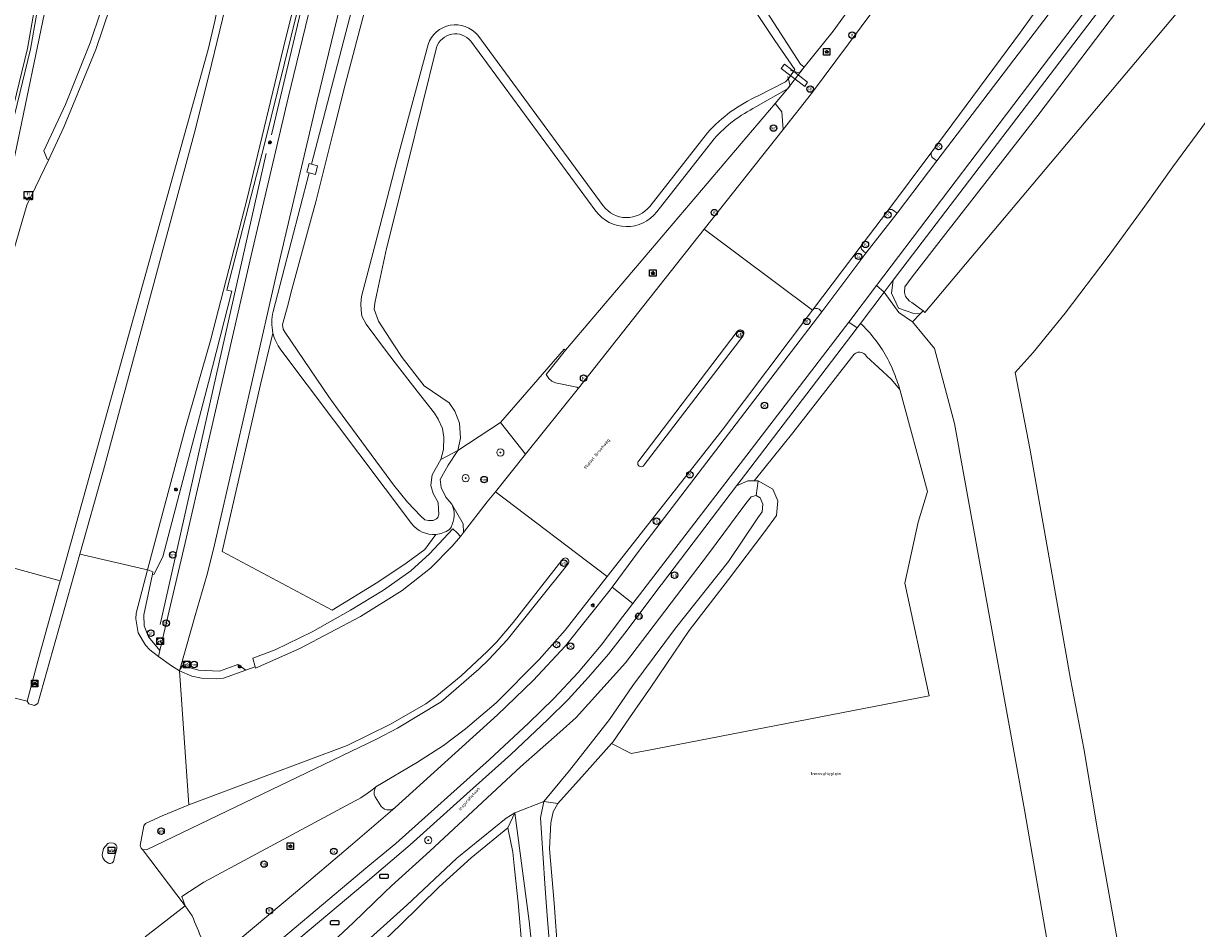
# Model space of a CAD drawing. Header units: metres. Extents: x 73718 to 76933, y 443658 to 446696.
# Tile 73 of 161: x 75033 to 75164, y 445524 to 445625. Entities that reach past the tile are written whole.
import ezdxf
from ezdxf.enums import TextEntityAlignment as Align

# ---------------------------------------------------------------- set-up
doc = ezdxf.new("R2010")
doc.units = ezdxf.units.M
for name, color, linetype, lineweight in [('B-WE-GR-BOOM-S', 90, 'Continuous', 25), ('B-WE-GR-HAAG-G', 90, 'GR-HAAG1-SO', 13), ('B-WE-IE-MEUBILAIR-S', 7, 'Continuous', 25), ('B-WE-IE-TERREINAFSCHEIDING_KUNSTMATIG_HEKWERK-G', 20, 'IE-TERREINAFSCHEIDING_KUNSTMATIG-SO', 18), ('B-WE-KW-KUNSTWERK_DUIKER-GV', 170, 'Continuous', 18), ('B-WE-KW-KUNSTWERK_GELUIDSWERING_SCHERM-G', 170, 'Continuous', 18), ('B-WE-OG-TERREIN_BEGROEID-GV', 7, 'Continuous', 18), ('B-WE-OG-TERREIN_ERF-GV', 7, 'Continuous', 18), ('B-WE-OG-TERREIN_OEVER-GV', 7, 'Continuous', 18), ('B-WE-OG-TOPOGRAFIE-T18', 10, 'Continuous', 18), ('B-WE-OG-WATER_SLOOT-GV', 120, 'Continuous', 18), ('B-WE-OG-WEG-GV', 7, 'Continuous', 18), ('B-WE-VH-GESLOTENVERHARDING_ASFALT-GV', 10, 'Continuous', 18), ('B-WE-VH-GESLOTENVERHARDING_BETON-GV', 10, 'Continuous', 18), ('B-WE-VH-HALFVERHARDING_GRASBETONSTEEN-GV', 130, 'Continuous', 18), ('B-WE-VH-ONVERHARD-GV', 252, 'Continuous', 18), ('B-WE-VH-OPENVERHARDING_BETONELEMENT-GV', 30, 'Continuous', 18), ('B-WE-VH-OPENVERHARDING_BETONSTRAATSTEEN-GV', 30, 'Continuous', 18), ('B-WE-VH-OPENVERHARDING_TEGEL-GV', 30, 'Continuous', 18)]:
    doc.layers.add(name, color=color, linetype=linetype, lineweight=lineweight)
doc.styles.add('NLCS-ISO', font='NLCS-ISO.ttf')
doc.styles.add('NLCS-ISO-M200-T18', font='NLCS-ISO.ttf', dxfattribs={"height": 0.36})
doc.linetypes.add('GR-HAAG1-SO', pattern='A,6,[176,NLCS.SHX,S=0.125,R=0,X=0,Y=0],-2', length=8)
doc.linetypes.add('IE-TERREINAFSCHEIDING_KUNSTMATIG-SO', pattern='A,4,[82,NLCS.SHX,S=0.75,R=90,X=0,Y=0],4,-2', length=10)

# ---------------------------------------------------------------- blocks, each defined once
blk = doc.blocks.new('SIE-MEUBILAIR_BORD_VERKEER-SO')
at = {"flags": 128}
blk.add_lwpolyline([(-1.8, 1.8), (1.8, 1.8), (1.8, -1.8), (-1.8, -1.8)], close=True, dxfattribs=at)
at = {"style": 'NLCS-ISO'}
blk.add_text('vb', height=1.8, dxfattribs=at).set_placement((0, 0), align=Align.MIDDLE_CENTER)
blk = doc.blocks.new('SIE-MEUBILAIR_BORD_WEGWIJZER-SO')
at = {"flags": 128}
blk.add_lwpolyline([(-1.8, 1.8), (1.8, 1.8), (1.8, -1.8), (-1.8, -1.8)], close=True, dxfattribs=at)
at = {"style": 'NLCS-ISO'}
blk.add_text('ww', height=1.8, dxfattribs=at).set_placement((0, 0), align=Align.MIDDLE_CENTER)
blk = doc.blocks.new('SIE-MEUBILAIR_KAST-SO')
at = {"flags": 128}
blk.add_lwpolyline([(-2, -1), (2, -1, 0.414214), (2.5, -0.5), (2.5, 0.5, 0.414214), (2, 1), (-2, 1, 0.414214), (-2.5, 0.5), (-2.5, -0.5, 0.414214)], format="xyb", close=True, dxfattribs=at)
blk = doc.blocks.new('SIE-MEUBILAIR_PAAL_LICHTMAST-SO')
for points in [[(-0.62, 0), (-1, 0)], [(-0.71, 0.71), (-0.44, 0.44)], [(0, 1), (0, 0.62)], [(0.44, 0.44), (0.71, 0.71)], [(1, 0), (0.62, 0)], [(-0.71, -0.71), (-0.44, -0.44)], [(0, -0.62), (0, -1)], [(0.44, -0.44), (0.71, -0.71)]]:
    blk.add_lwpolyline(points)
blk.add_circle((0, 0), 0.5)
blk = doc.blocks.new('SIE-MEUBILAIR_PAAL_VRI-SO')
blk.add_circle((0, 0), 1.8)
at = {"style": 'NLCS-ISO'}
blk.add_text('vri', height=1.8, dxfattribs=at).set_placement((0, 0), align=Align.MIDDLE_CENTER)
blk = doc.blocks.new('SIE-MEUBILAIR_PAAL_VERKEERSBORD-SO')
blk.add_circle((0, 0), 1.8)
at = {"style": 'NLCS-ISO'}
blk.add_text('vb', height=1.8, dxfattribs=at).set_placement((0, 0), align=Align.MIDDLE_CENTER)
blk = doc.blocks.new('SIE-MEUBILAIR_PAAL_DRUKKNOPPAAL-SO')
blk.add_circle((0, 0), 1.8)
at = {"style": 'NLCS-ISO'}
blk.add_text('dk', height=1.8, dxfattribs=at).set_placement((0, 0), align=Align.MIDDLE_CENTER)
blk = doc.blocks.new('SIE-MEUBILAIR_PAAL_HECTOMETER-SO')
blk.add_circle((0, 0), 1.8)
at = {"style": 'NLCS-ISO'}
blk.add_text('hm', height=1.8, dxfattribs=at).set_placement((0, 0), align=Align.MIDDLE_CENTER)
blk = doc.blocks.new('SIE-MEUBILAIR_PAAL_PORTAAL-SO')
blk.add_circle((0, 0), 1.8)
at = {"style": 'NLCS-ISO'}
blk.add_text('pt', height=1.8, dxfattribs=at).set_placement((0, 0), align=Align.MIDDLE_CENTER)
blk = doc.blocks.new('SIE-MEUBILAIR_PUT_KOLK-SO')
blk.add_circle((0, 0), 1.8)
at = {"style": 'NLCS-ISO'}
blk.add_text('K', height=1.8, dxfattribs=at).set_placement((0, 0), align=Align.MIDDLE_CENTER)
blk = doc.blocks.new('SIE-MEUBILAIR_PUT_WATERLEIDINGPUT-SO')
blk.add_circle((0, 0), 1.8)
at = {"style": 'NLCS-ISO'}
blk.add_text('W', height=1.8, dxfattribs=at).set_placement((0, 0), align=Align.MIDDLE_CENTER)
blk = doc.blocks.new('SIE-MEUBILAIR_PUT_RIOOLPUT-SO')
blk.add_circle((0, 0), 1.8)
at = {"style": 'NLCS-ISO'}
blk.add_text('RI', height=1.8, dxfattribs=at).set_placement((0, 0), align=Align.MIDDLE_CENTER)
blk = doc.blocks.new('SIE-MEUBILAIR_PUT_GASPUT-SO')
blk.add_circle((0, 0), 1.8)
at = {"style": 'NLCS-ISO'}
blk.add_text('G', height=1.8, dxfattribs=at).set_placement((0, 0), align=Align.MIDDLE_CENTER)
blk = doc.blocks.new('SIE-MEUBILAIR_SENSOR_FLITSER-SO')
for p, q in [((2.5, 1.25), (-2.5, 1.25)), ((-2.5, 1.25), (-2.5, -2.8125)), ((2.5, -2.8125), (2.5, 1.25))]:
    blk.add_line(p, q)
for centre, start, end in [((-1.875, -2.65625), 36.86989765, 143.13010235), ((-1.875, -2.96875), 36.86989765, 143.13010235), ((-1.875, -3.28125), 36.86989765, 143.13010235), ((-0.625, -1.71875), 216.86989765, 323.13010235), ((-0.625, -2.03125), 216.86989765, 323.13010235), ((-0.625, -2.34375), 216.86989765, 323.13010235), ((0.625, -2.65625), 36.86989765, 143.13010235), ((0.625, -2.96875), 36.86989765, 143.13010235), ((0.625, -3.28125), 36.86989765, 143.13010235), ((1.875, -1.71875), 216.86989765, 323.13010235), ((1.875, -2.03125), 216.86989765, 323.13010235), ((1.875, -2.34375), 216.86989765, 323.13010235)]:
    blk.add_arc(centre, 0.78125, start, end)
at = {"style": 'NLCS-ISO'}
blk.add_text('fl', height=1.8, dxfattribs=at).set_placement((0, 0), align=Align.MIDDLE_CENTER)
blk = doc.blocks.new('SGR-BOOM_GBKN-SO')
at = {"linetype": 'ByBlock', "lineweight": 18}
h = blk.add_hatch(color=0, dxfattribs=at)
h.dxf.hatch_style = 1
edge = h.paths.add_edge_path()
edge.add_arc((0, 0), 0.25, 0, 360)
at = {"color": 0, "linetype": 'ByBlock', "lineweight": 18}
for radius in [2, 0.25]:
    blk.add_circle((0, 0), radius, dxfattribs=at)
at = {"color": 0, "linetype": 'ByBlock', "lineweight": 18, "style": 'NLCS-ISO'}
blk.add_attdef('SOORT', (2.5, 0), '', height=1.5, dxfattribs=at)

msp = doc.modelspace()

# ---------------------------------------------------------------- linework, layer by layer
at = {"layer": 'B-WE-GR-HAAG-G', "flags": 128}
for points in [[(75060.727, 445612.385), (75064.663, 445628.977), (75068.21, 445643.005), (75070.038, 445649.616)], [(75048.336, 445557.95), (75060.145, 445610.301)]]:
    msp.add_lwpolyline(points, dxfattribs=at)
at = {"layer": 'B-WE-IE-TERREINAFSCHEIDING_KUNSTMATIG_HEKWERK-G', "flags": 128}
for points in [[(75118.398, 445619.526), (75119.223, 445619.311), (75119.398, 445619.265), (75119.929, 445619.925), (75123.139, 445623.917), (75135.445, 445640.936), (75137.647, 445643.862), (75138.3, 445645.857)], [(75118.087, 445618.864), (75118.256, 445618.239), (75118.358, 445617.825), (75118.076, 445617.493), (75116.702, 445615.874), (75093.391, 445588.443), (75093.261, 445588.553), (75086.157, 445580.425)]]:
    msp.add_lwpolyline(points, dxfattribs=at)
at = {"layer": 'B-WE-KW-KUNSTWERK_DUIKER-GV', "flags": 128}
msp.add_lwpolyline([(75117.712, 445620.223), (75117.348, 445619.745), (75119.972, 445617.748), (75120.297, 445618.255)], close=True, dxfattribs=at)
at = {"layer": 'B-WE-KW-KUNSTWERK_GELUIDSWERING_SCHERM-G', "flags": 128}
msp.add_lwpolyline([(75095.32, 445872.294), (75095.448, 445858.238), (75095.202, 445844.309), (75094.359, 445828.315), (75093.237, 445816.495), (75091.667, 445804.508), (75089.974, 445803.365), (75081.914, 445797.921), (75080.905, 445793.62), (75077.105, 445778.57), (75068.781, 445747.682), (75059.383, 445712.955), (75044.363, 445658.984), (75042.227, 445651.418), (75038.93, 445639.741), (75036.845, 445631.996), (75035.881, 445627.763), (75032.206, 445610.094), (75028.107, 445593.431), (75024.175, 445579.671), (75021.512, 445571.126), (75020.205, 445567.473), (75019.707, 445566.082)], dxfattribs=at)
at = {"layer": 'B-WE-OG-TERREIN_BEGROEID-GV', "flags": 128}
msp.add_lwpolyline([(75032.206, 445610.094), (75035.881, 445627.763), (75036.845, 445631.996), (75038.93, 445639.741), (75042.227, 445651.418), (75044.363, 445658.984), (75056.646, 445703.121), (75055.597, 445703.775), (75055.279, 445702.611), (75049.337, 445680.089), (75044.832, 445663.196), (75044.463, 445661.811), (75041.837, 445652.205), (75036.933, 445634.248), (75034.658, 445625.91), (75033.933, 445621.925), (75027.135, 445593.943)], dxfattribs=at)
at = {"layer": 'B-WE-OG-TERREIN_ERF-GV', "flags": 128}
for points in [[(75115.484, 445626.485), (75119.496, 445620.252), (75119.929, 445619.925), (75123.139, 445623.917), (75135.445, 445640.936)], [(75096.772, 445603.91), (75082.87, 445622.814)], [(75079.062, 445622.108), (75075.887, 445609.199), (75073.509, 445599.738), (75072.378, 445594.568), (75072.2, 445593.666), (75072.136, 445593.026), (75072.62, 445591.66)], [(75072.62, 445591.66), (75074.318, 445589.062), (75075.259, 445587.647), (75077.684, 445584.5), (75080.445, 445582.61), (75081.082, 445581.658), (75081.605, 445580.331), (75081.709, 445578.664), (75081.418, 445577.306), (75086.157, 445580.425), (75093.261, 445588.553), (75093.391, 445588.443), (75116.702, 445615.874), (75118.076, 445617.493), (75114.544, 445615.48)], [(75109.925, 445611.954), (75103.534, 445603.814)], [(75165.627, 445397.616), (75167.483, 445398.857), (75168.091, 445400.097), (75144.393, 445537.351), (75136.625, 445580.3), (75134.397, 445588.654), (75131.936, 445591.603), (75130.416, 445592.653), (75128.79, 445594.901), (75126.181, 445591.424)], [(75125.326, 445587.811), (75118.637, 445579.257), (75114.356, 445573.935), (75114.796, 445573.94), (75116.443, 445572.999), (75116.989, 445571.711), (75116.85, 445570.083), (75115.542, 445568.294), (75111.512, 445562.972), (75107.138, 445557.303), (75102.873, 445550.985), (75100.497, 445547.584), (75098.661, 445544.884), (75098.489, 445544.718), (75100.671, 445543.604), (75103.436, 445544.139), (75133.808, 445550.018), (75131.089, 445562.555), (75132.575, 445569.35)], [(75132.575, 445569.35), (75133.599, 445572.735), (75130.558, 445584.068), (75129.573, 445585.235), (75126.84, 445587.729)], [(75129.605, 445586.626), (75129.806, 445586.155)], [(75130.558, 445584.068), (75133.599, 445572.735), (75132.575, 445569.35), (75131.089, 445562.555), (75133.808, 445550.018), (75103.436, 445544.139), (75100.671, 445543.604), (75098.489, 445544.718), (75095.489, 445541.369), (75092.528, 445538.072), (75092.013, 445537.123), (75091.775, 445535.9), (75091.616, 445533.039), (75092.142, 445526.965), (75092.547, 445521.336)], [(75088.612, 445521.379), (75088.133, 445527.005), (75087.723, 445530.804), (75087.526, 445532.634), (75086.969, 445535.372), (75082.903, 445532.035), (75079.339, 445528.796), (75075.006, 445524.544), (75068.284, 445518.105)]]:
    msp.add_lwpolyline(points, dxfattribs=at)
at = {"layer": 'B-WE-OG-TERREIN_ERF-GV'}
for points in [[(75082.87, 445622.814, 0.5856356), (75079.062, 445622.108)], [(75114.544, 445615.48, 0.0944106), (75109.925, 445611.954)], [(75103.534, 445603.814, -0.4948251), (75096.772, 445603.91)], [(75126.181, 445591.424, -0.0190653), (75126.966, 445590.633)], [(75126.966, 445590.633, -0.0800628), (75129.605, 445586.626)], [(75126.84, 445587.729, 0.6089851), (75125.326, 445587.811)], [(75129.806, 445586.155, -0.0229543), (75130.558, 445584.068)]]:
    msp.add_lwpolyline(points, format="xyb", dxfattribs=at)
at = {"layer": 'B-WE-OG-TERREIN_OEVER-GV', "flags": 128}
for points in [[(75108.776, 445777.794), (75106.497, 445768.348), (75103.335, 445756.586), (75101.369, 445748.761), (75078.129, 445658.896), (75065.176, 445609.142), (75065.824, 445608.954), (75065.599, 445607.982), (75064.921, 445608.166), (75060.912, 445592.765)], [(75169.259, 445648.063), (75152.501, 445625.976), (75129.815, 445596.245), (75129.628, 445594.768), (75130.393, 445593.119), (75132.082, 445592.532), (75132.799, 445592.478), (75133.121, 445592.817), (75131.894, 445593.761), (75131.625, 445593.911), (75131.178, 445594.428), (75131.059, 445594.847), (75131.106, 445595.498), (75131.907, 445596.592), (75135.391, 445601.07), (75145.874, 445614.543), (75161.845, 445635.63), (75172.549, 445649.871)], [(75111.692, 445630.372), (75116.661, 445622.879), (75118.874, 445619.657), (75118.255, 445618.706), (75117.839, 445618.28), (75114.805, 445616.708)], [(75080.489, 445568.513), (75080.669, 445568.789), (75080.815, 445569.084), (75080.924, 445569.395), (75080.995, 445569.717), (75081.026, 445570.045), (75081.028, 445570.107), (75081.019, 445570.375), (75080.971, 445570.701), (75080.885, 445571.019), (75080.761, 445571.324), (75080.096, 445572.11), (75079.589, 445573.183), (75079.458, 445574.062), (75080.369, 445575.683), (75081.418, 445577.306), (75079.532, 445576.309), (75078.56, 445574.578), (75078.491, 445574.051), (75078.436, 445573.412), (75078.695, 445572.525), (75079.228, 445571.529), (75079.279, 445570.791), (75079.316, 445570.237), (75079.208, 445569.858), (75079.045, 445569.695), (75078.693, 445569.506), (75078.15, 445569.506), (75077.771, 445569.587), (75077.31, 445569.994), (75075.819, 445571.566), (75074.273, 445573.491), (75073.986, 445573.882), (75068.069, 445581.943), (75067.089, 445583.278), (75062.236, 445590.408), (75062.019, 445590.769), (75061.947, 445591.312), (75062.556, 445593.558), (75062.887, 445594.782), (75065.166, 445603.21), (75065.634, 445604.94), (75067.653, 445612.927), (75068.924, 445617.953), (75071.231, 445626.78)], [(75114.544, 445615.48), (75118.076, 445617.493), (75119.929, 445619.925), (75119.496, 445620.252), (75115.484, 445626.485)], [(75078.115, 445622.43), (75074.631, 445609.479), (75072.219, 445600.037), (75070.716, 445594.43), (75070.645, 445593.613), (75070.667, 445592.913), (75070.768, 445592.231), (75071.244, 445591.357), (75073.293, 445588.609), (75074.46, 445587.051), (75076.899, 445583.885), (75078.819, 445581.456), (75079.254, 445580.788), (75079.726, 445579.742), (75079.884, 445578.766), (75079.838, 445577.421), (75079.532, 445576.309), (75081.418, 445577.306), (75081.709, 445578.664), (75081.605, 445580.331), (75081.082, 445581.658), (75080.445, 445582.61), (75077.684, 445584.5), (75075.259, 445587.647), (75074.318, 445589.062), (75072.62, 445591.66), (75072.136, 445593.026), (75072.2, 445593.666), (75072.378, 445594.568), (75073.509, 445599.738), (75075.887, 445609.199), (75079.062, 445622.108)], [(75082.87, 445622.814), (75096.772, 445603.91)], [(75097.577, 445604.504), (75083.638, 445623.454)], [(75109.18, 445612.621), (75102.748, 445604.431)], [(75103.534, 445603.814), (75109.925, 445611.954)], [(75061.76, 445588.494), (75076.274, 445569.201)], [(75065.421, 445520.708), (75069.801, 445524.797), (75073.275, 445528.167), (75074.038, 445528.907), (75078.318, 445532.763), (75088.403, 445542.127), (75092.767, 445545.983), (75094.589, 445547.636), (75100.043, 445553.679), (75105.732, 445561.146), (75109.298, 445565.827), (75113.421, 445571.412), (75114.013, 445572.137), (75114.583, 445572.291), (75114.796, 445573.94), (75114.356, 445573.935), (75113.643, 445573.928), (75112.399, 445573.355), (75104.055, 445562.42), (75104.023, 445562.377), (75101.865, 445559.496), (75100.255, 445557.345), (75098.18, 445554.678), (75095.959, 445552.12), (75093.691, 445549.638), (75091.44, 445547.391), (75087.316, 445543.493), (75082.429, 445539.126), (75076.12, 445533.484), (75071.128, 445529.212), (75063.972, 445523.202)], [(75092.547, 445521.336), (75092.142, 445526.965), (75091.616, 445533.039), (75091.775, 445535.9), (75092.013, 445537.123), (75092.528, 445538.072), (75091, 445538.284), (75090.6, 445536.483), (75091.118, 445528.62), (75091.371, 445525.597), (75091.854, 445519.216)], [(75091.228, 445507.113), (75089.363, 445524.994), (75087.773, 445537.032), (75086.969, 445535.372), (75087.526, 445532.634), (75087.723, 445530.804), (75088.133, 445527.005), (75088.612, 445521.379)]]:
    msp.add_lwpolyline(points, dxfattribs=at)
at = {"layer": 'B-WE-OG-TERREIN_OEVER-GV'}
for points in [[(75083.638, 445623.454, 0.5855317), (75078.115, 445622.43)], [(75079.062, 445622.108, -0.5856356), (75082.87, 445622.814)], [(75114.805, 445616.708, 0.1064703), (75109.18, 445612.621)], [(75109.925, 445611.954, -0.0944106), (75114.544, 445615.48)], [(75102.748, 445604.431, -0.4948777), (75097.577, 445604.504)], [(75096.772, 445603.91, 0.4948251), (75103.534, 445603.814)], [(75060.912, 445592.765, 0.1222899), (75060.884, 445590.357)], [(75060.884, 445590.357, 0.1040875), (75061.76, 445588.494)], [(75076.274, 445569.201, 0.2608091), (75078.991, 445567.969)], [(75078.991, 445567.969, 0.1333764), (75080.489, 445568.513)]]:
    msp.add_lwpolyline(points, format="xyb", dxfattribs=at)
at = {"layer": 'B-WE-OG-TERREIN_OEVER-GV', "flags": 128}
for points in [[(75098.489, 445544.718), (75098.661, 445544.884), (75100.497, 445547.584), (75102.873, 445550.985), (75107.138, 445557.303), (75111.512, 445562.972), (75115.542, 445568.294), (75116.85, 445570.083), (75116.989, 445571.711), (75116.443, 445572.999), (75114.796, 445573.94), (75114.583, 445572.291), (75115.025, 445572.038), (75115.318, 445571.345), (75115.241, 445570.488), (75114.75, 445569.816), (75111.496, 445564.952), (75105.606, 445557.551), (75100.867, 445551.174), (75098.287, 445547.404), (75093.843, 445541.715), (75091, 445538.284), (75092.528, 445538.072), (75095.489, 445541.369)], [(75054.639, 445507.222), (75054.895, 445506.969), (75055.412, 445507.182), (75057.755, 445508.832), (75062.331, 445512.922), (75068.284, 445518.105), (75075.006, 445524.544), (75079.339, 445528.796), (75082.903, 445532.035), (75086.969, 445535.372), (75087.773, 445537.032), (75086.797, 445536.44), (75081.326, 445532), (75075.776, 445526.746), (75064.713, 445516.845), (75054.269, 445507.668)]]:
    msp.add_lwpolyline(points, close=True, dxfattribs=at)
at = {"layer": 'B-WE-OG-WATER_SLOOT-GV', "flags": 128}
for points in [[(75180.912, 445649.653), (75180.886, 445650.341), (75180.265, 445651.496), (75178.64, 445652.876), (75177.491, 445653.666), (75175.847, 445653.58), (75174.991, 445652.943), (75172.549, 445649.871), (75161.845, 445635.63), (75145.874, 445614.543), (75135.391, 445601.07), (75131.907, 445596.592), (75131.106, 445595.498), (75131.059, 445594.847), (75131.178, 445594.428), (75131.625, 445593.911), (75131.894, 445593.761), (75133.121, 445592.817), (75133.335, 445592.652), (75180.905, 445649.251), (75180.859, 445649.591)], [(75094.989, 445487.55), (75093.836, 445500), (75092.804, 445510.177), (75091.854, 445519.216), (75091.371, 445525.597), (75091.118, 445528.62), (75090.6, 445536.483), (75091, 445538.284), (75087.773, 445537.032), (75089.363, 445524.994), (75091.228, 445507.113), (75091.254, 445506.891), (75092.795, 445493.765), (75092.965, 445487.579), (75092.972, 445487.498)]]:
    msp.add_lwpolyline(points, close=True, dxfattribs=at)
for points in [[(75114.805, 445616.708), (75117.839, 445618.28), (75118.255, 445618.706), (75118.874, 445619.657), (75116.661, 445622.879), (75111.692, 445630.372)], [(75071.231, 445626.78), (75068.924, 445617.953), (75067.653, 445612.927), (75065.634, 445604.94), (75065.166, 445603.21), (75062.887, 445594.782), (75062.556, 445593.558), (75061.947, 445591.312), (75062.019, 445590.769), (75062.236, 445590.408), (75067.089, 445583.278), (75068.069, 445581.943), (75073.986, 445573.882), (75074.273, 445573.491), (75075.819, 445571.566), (75077.31, 445569.994), (75077.771, 445569.587), (75078.15, 445569.506), (75078.693, 445569.506), (75079.045, 445569.695), (75079.208, 445569.858), (75079.316, 445570.237), (75079.279, 445570.791), (75079.228, 445571.529), (75078.695, 445572.525), (75078.436, 445573.412), (75078.491, 445574.051), (75078.56, 445574.578), (75079.532, 445576.309), (75079.838, 445577.421), (75079.884, 445578.766), (75079.726, 445579.742), (75079.254, 445580.788), (75078.819, 445581.456), (75076.899, 445583.885), (75074.46, 445587.051), (75073.293, 445588.609), (75071.244, 445591.357), (75070.768, 445592.231), (75070.667, 445592.913), (75070.645, 445593.613), (75070.716, 445594.43), (75072.219, 445600.037), (75074.631, 445609.479), (75078.115, 445622.43)], [(75083.638, 445623.454), (75097.577, 445604.504)], [(75164.605, 445613.919), (75160.892, 445608.823), (75157.77, 445604.473), (75153.685, 445598.847), (75148.905, 445592.579), (75145.364, 445588.209), (75143.373, 445585.985), (75145.029, 445577.324), (75147.375, 445564.094), (75149.508, 445551.87), (75151.005, 445544.177), (75152.504, 445535.141), (75155.511, 445518.413), (75157.92, 445504.528), (75159.894, 445493.594), (75161.877, 445482.536), (75163.487, 445473.368), (75165.824, 445460.523)], [(75102.748, 445604.431), (75109.18, 445612.621)], [(75064.713, 445516.845), (75075.776, 445526.746), (75081.326, 445532), (75086.797, 445536.44), (75087.773, 445537.032), (75091, 445538.284), (75093.843, 445541.715), (75098.287, 445547.404), (75100.867, 445551.174), (75105.606, 445557.551), (75111.496, 445564.952), (75114.75, 445569.816), (75115.241, 445570.488), (75115.318, 445571.345), (75115.025, 445572.038), (75114.583, 445572.291), (75114.013, 445572.137), (75113.421, 445571.412), (75109.298, 445565.827), (75105.732, 445561.146), (75100.043, 445553.679), (75094.589, 445547.636), (75092.767, 445545.983), (75088.403, 445542.127), (75078.318, 445532.763), (75074.038, 445528.907), (75073.275, 445528.167), (75069.801, 445524.797), (75065.421, 445520.708)]]:
    msp.add_lwpolyline(points, dxfattribs=at)
at = {"layer": 'B-WE-OG-WATER_SLOOT-GV'}
for points in [[(75078.115, 445622.43, -0.5855317), (75083.638, 445623.454)], [(75109.18, 445612.621, -0.1064703), (75114.805, 445616.708)], [(75097.577, 445604.504, 0.4948777), (75102.748, 445604.431)]]:
    msp.add_lwpolyline(points, format="xyb", dxfattribs=at)
at = {"layer": 'B-WE-OG-WEG-GV', "flags": 128}
for points in [[(75060.912, 445592.765), (75064.921, 445608.166), (75064.655, 445608.238), (75064.923, 445609.215), (75065.176, 445609.142), (75078.129, 445658.896), (75101.369, 445748.761), (75103.335, 445756.586), (75106.497, 445768.348), (75108.776, 445777.794)], [(75064.404, 445629.408), (75059.955, 445611.34), (75055.755, 445595.129), (75056.299, 445594.991), (75053.713, 445584.861), (75048.63, 445565.462), (75047.632, 445563.53), (75047.493, 445563.57), (75046.524, 445559.048), (75046.569, 445557.812), (75047.066, 445556.593), (75048.319, 445555.068), (75051.145, 445567.045), (75055.341, 445585.397), (75058.459, 445598.964), (75062.57, 445616.488), (75067.367, 445636.213)], [(75070.245, 445634.524), (75065.802, 445616.194), (75061.474, 445597.763), (75058.521, 445584.866), (75054.26, 445566.321), (75053.533, 445563.411), (75052.251, 445558.97), (75051.831, 445557.51), (75050.483, 445552.826), (75050.599, 445553.026), (75050.815, 445553.399), (75052.623, 445552.882), (75054.945, 445552.785), (75056.987, 445553.522), (75057.857, 445552.871), (75058.908, 445553.24), (75058.658, 445554.204), (75061.119, 445555.147), (75065.221, 445557.127), (75069.481, 445559.534), (75073.149, 445561.759), (75076.198, 445563.908), (75078.278, 445565.813), (75080.869, 445568.579), (75081.358, 445568.138), (75081.717, 445567.738), (75082.072, 445568.196), (75082.026, 445569.156), (75080.761, 445571.324)], [(75036.845, 445631.996), (75035.881, 445627.763), (75032.206, 445610.094), (75028.107, 445593.431), (75024.175, 445579.671), (75021.512, 445571.126), (75020.205, 445567.473), (75022.916, 445566.73), (75027.001, 445582.316), (75033.518, 445604.556), (75035.978, 445609.633)], [(75035.978, 445609.633), (75035.807, 445609.681), (75035.411, 445610.592), (75037.812, 445615.758), (75040.566, 445622.626), (75041.712, 445626.024), (75039.382, 445626.809), (75038.92, 445627.167), (75038.619, 445627.401), (75038.096, 445627.915), (75038.035, 445627.975)], [(75126.181, 445591.424), (75125.803, 445590.921), (75121.767, 445585.632), (75112.91, 445574.025), (75112.399, 445573.355), (75113.643, 445573.928), (75114.356, 445573.935), (75118.637, 445579.257), (75125.326, 445587.811)], [(75060.884, 445590.357), (75059.496, 445584.643), (75055.23, 445566.079), (75067.454, 445559.536), (75072.531, 445562.648), (75075.684, 445564.773), (75077.747, 445566.277), (75078.991, 445567.969)], [(75078.991, 445567.969), (75077.747, 445566.277), (75075.684, 445564.773), (75072.531, 445562.648), (75067.454, 445559.536), (75055.23, 445566.079), (75059.496, 445584.643), (75060.884, 445590.357)], [(75076.274, 445569.201), (75061.76, 445588.494)], [(75126.84, 445587.729), (75129.573, 445585.235)], [(75129.806, 445586.155), (75129.605, 445586.626)], [(75129.573, 445585.235), (75130.558, 445584.068)], [(75080.761, 445571.324), (75080.885, 445571.019), (75080.971, 445570.701), (75081.019, 445570.375), (75081.028, 445570.107), (75081.026, 445570.045), (75080.995, 445569.717), (75080.924, 445569.395), (75080.815, 445569.084), (75080.669, 445568.789), (75080.489, 445568.513)], [(75070.031, 445538.352), (75058.572, 445532.201), (75053.205, 445529.32), (75050.772, 445527.724), (75051.11, 445526.702), (75051.888, 445525.579)], [(75072.781, 445537.931), (75072.235, 445538.803)], [(75052.989, 445522.92), (75053.96, 445521.988), (75054.95, 445521.609), (75055.656, 445521.695), (75063.4, 445528.179), (75069.515, 445533.338), (75074.427, 445537.567)]]:
    msp.add_lwpolyline(points, dxfattribs=at)
for points in [[(75120.734, 445616.992), (75141.413, 445644.753), (75141.52, 445644.681), (75141.882, 445645.131), (75138.516, 445646.16), (75135.83, 445646.982), (75135.761, 445646.743), (75138.3, 445645.857), (75137.647, 445643.862), (75135.445, 445640.936), (75123.139, 445623.917), (75119.929, 445619.925), (75118.076, 445617.493), (75116.702, 445615.874), (75117.421, 445614.957), (75117.563, 445612.972)], [(75117.563, 445612.972), (75117.421, 445614.957), (75116.702, 445615.874), (75093.391, 445588.443), (75091.243, 445585.73), (75091.525, 445585.298), (75091.874, 445585.002), (75092.291, 445584.81), (75094.635, 445584.344), (75094.831, 445584.231), (75108.803, 445601.896)], [(75132.799, 445592.478), (75132.082, 445592.532), (75130.393, 445593.119), (75129.628, 445594.768), (75129.815, 445596.245), (75128.79, 445594.901), (75130.416, 445592.653), (75131.936, 445591.603)], [(75088.942, 445576.884), (75086.157, 445580.425), (75081.418, 445577.306), (75080.369, 445575.683), (75079.458, 445574.062), (75079.589, 445573.183), (75080.096, 445572.11), (75080.761, 445571.324), (75082.026, 445569.156), (75082.072, 445568.196), (75084.689, 445571.578), (75085.606, 445572.722)]]:
    msp.add_lwpolyline(points, close=True, dxfattribs=at)
at = {"layer": 'B-WE-OG-WEG-GV'}
for points in [[(75060.884, 445590.357, -0.1222899), (75060.912, 445592.765)], [(75126.966, 445590.633, 0.0190653), (75126.181, 445591.424)], [(75061.76, 445588.494, -0.1040875), (75060.884, 445590.357)], [(75129.605, 445586.626, 0.0800628), (75126.966, 445590.633)], [(75125.326, 445587.811, -0.6089851), (75126.84, 445587.729)], [(75130.558, 445584.068, 0.0229543), (75129.806, 445586.155)], [(75078.991, 445567.969, -0.2608091), (75076.274, 445569.201)], [(75080.489, 445568.513, -0.1333764), (75078.991, 445567.969)], [(75072.324, 445539.897, -0.0442385), (75070.031, 445538.352)], [(75072.235, 445538.803, -0.2825136), (75072.324, 445539.897)], [(75074.427, 445537.567, -0.4596034), (75072.781, 445537.931)], [(75051.888, 445525.579, -0.0171178), (75052.989, 445522.92)]]:
    msp.add_lwpolyline(points, format="xyb", dxfattribs=at)
at = {"layer": 'B-WE-VH-GESLOTENVERHARDING_ASFALT-GV', "flags": 128}
for points in [[(75062.485, 445666.128), (75055.056, 445667.957), (75054.793, 445667.087), (75050.58, 445652.543), (75047.871, 445642.955), (75043.646, 445629.138), (75041.19, 445621.857), (75037.654, 445613.25), (75035.978, 445609.633), (75033.518, 445604.556), (75027.001, 445582.316), (75022.916, 445566.73), (75037.25, 445562.804), (75037.272, 445562.882), (75053.69, 445621.863), (75054.44, 445625.026), (75056.43, 445634.965), (75059.026, 445653.139), (75060.006, 445657.881)], [(75068.398, 445647.391), (75072.451, 445663.513), (75065.21, 445665.463), (75061.096, 445649.234), (75053.763, 445618.979), (75052.115, 445612.513), (75042.044, 445575.113), (75039.414, 445565.76), (75046.948, 445564.024), (75051.144, 445579.708), (75053.955, 445589.521), (75058.014, 445605.301), (75062.271, 445623.019)], [(75148.665, 445630.374), (75160.58, 445647.415), (75161.448, 445648.68), (75153.116, 445654.666), (75149.449, 445649.47), (75148.754, 445649.407), (75144.744, 445644.097), (75142.576, 445645.599), (75142.183, 445645.506), (75141.882, 445645.131), (75141.52, 445644.681), (75141.413, 445644.753), (75120.734, 445616.992), (75117.563, 445612.972), (75108.803, 445601.896), (75120.824, 445592.906), (75126.354, 445600.186), (75129.156, 445603.901), (75134.113, 445610.5), (75143.958, 445623.811)], [(75047.636, 445642.992), (75047.305, 445643.043), (75046.59, 445641.654), (75046, 445639.712), (75043.036, 445629.952), (75041.712, 445626.024), (75040.566, 445622.626), (75037.812, 445615.758), (75035.411, 445610.592), (75035.807, 445609.681), (75035.978, 445609.633), (75037.654, 445613.25), (75041.19, 445621.857), (75043.646, 445629.138), (75047.871, 445642.955)], [(75120.824, 445592.906), (75108.803, 445601.896), (75094.831, 445584.231), (75088.942, 445576.884), (75085.606, 445572.722), (75098.028, 445563.306), (75110.787, 445579.551)], [(75094.831, 445584.231), (75094.635, 445584.344), (75092.291, 445584.81), (75091.874, 445585.002), (75091.525, 445585.298), (75091.243, 445585.73), (75093.391, 445588.443), (75093.261, 445588.553), (75086.157, 445580.425), (75088.942, 445576.884)], [(75037.25, 445562.804), (75022.916, 445566.73), (75020.549, 445557.7), (75019.289, 445553.024), (75033.579, 445549.424), (75034.738, 445553.884), (75035.952, 445558.196)]]:
    msp.add_lwpolyline(points, close=True, dxfattribs=at)
for points in [[(75026.796, 445594.03), (75033.591, 445621.998), (75034.316, 445625.988), (75036.595, 445634.34), (75041.5, 445652.297), (75044.125, 445661.902), (75044.493, 445663.283), (75039.983, 445664.451), (75038.2, 445657.686), (75038.574, 445657.094), (75034.133, 445639.371), (75033.039, 445635.059)], [(75134.113, 445610.5), (75129.156, 445603.901)], [(75129.824, 445603.993), (75130.234, 445603.689), (75134.648, 445609.481)], [(75134.648, 445609.481), (75134.257, 445609.786)], [(75126.354, 445600.186), (75120.824, 445592.906)], [(75121.576, 445593.007), (75121.881, 445592.721), (75126.782, 445599.236)], [(75126.782, 445599.236), (75126.5, 445599.447)], [(75101.552, 445576.163), (75112.479, 445590.532)], [(75113.118, 445590.05), (75102.15, 445575.723)], [(75072.324, 445539.897), (75076.961, 445542.648), (75079.843, 445544.512), (75082.294, 445546.353), (75085.694, 445549.243), (75090.457, 445554.068), (75093.338, 445557.334), (75098.028, 445563.306), (75085.606, 445572.722), (75084.689, 445571.578), (75082.072, 445568.196), (75081.717, 445567.738), (75080.796, 445566.667), (75078.375, 445564.209), (75075.224, 445561.749), (75070.618, 445558.855), (75063.887, 445555.284), (75058.939, 445553.12), (75058.908, 445553.24), (75057.857, 445552.871), (75055.391, 445552.007), (75054.593, 445551.901), (75052.93, 445551.986), (75051.859, 445552.218), (75050.483, 445552.826), (75051.528, 445537.909), (75060.011, 445541.083), (75069.134, 445544.496), (75073.937, 445546.88), (75077.857, 445549.145), (75079.083, 445550.013), (75081.804, 445552.256), (75084.698, 445554.942), (75085.728, 445556.005), (75087.558, 445558.192), (75093.006, 445565.139)], [(75046.669, 445523.242), (75051.11, 445526.702), (75046.396, 445532.966), (75046.22, 445533.109), (75046.113, 445533.395), (75046.518, 445535.585), (75046.72, 445535.846), (75048.556, 445536.708), (75051.346, 445537.841), (75051.528, 445537.909), (75050.483, 445552.826), (75049.606, 445553.361), (75048.164, 445554.403), (75048.011, 445554.514), (75047.185, 445555.136), (75046.701, 445555.678), (75045.896, 445557.034), (75045.655, 445558.582), (75045.681, 445559.231), (75046.948, 445564.024), (75039.414, 445565.76), (75034.751, 445549.179), (75034.397, 445548.951), (75033.737, 445549.14), (75033.579, 445549.424), (75019.289, 445553.024)], [(75093.639, 445564.676), (75086.894, 445556.25), (75084.889, 445554.085), (75083.746, 445552.988)], [(75083.746, 445552.988), (75079.562, 445549.378), (75074.717, 445546.435), (75072.474, 445545.246), (75059.691, 445539.091), (75046.821, 445532.893), (75046.396, 445532.966), (75051.11, 445526.702), (75050.772, 445527.724), (75053.205, 445529.32), (75058.572, 445532.201), (75070.031, 445538.352)], [(75041.977, 445532.015), (75041.898, 445532.343), (75042.052, 445533.065), (75042.535, 445533.614), (75042.737, 445533.687), (75043.152, 445533.665)], [(75043.526, 445533.073), (75043.215, 445531.797)], [(75042.625, 445531.421), (75042.186, 445531.675), (75041.977, 445532.015)]]:
    msp.add_lwpolyline(points, dxfattribs=at)
at = {"layer": 'B-WE-VH-GESLOTENVERHARDING_ASFALT-GV'}
for points in [[(75134.257, 445609.786, -0.4453417), (75134.113, 445610.5)], [(75129.156, 445603.901, -0.4098418), (75129.824, 445603.993)], [(75126.5, 445599.447, -0.4464989), (75126.354, 445600.186)], [(75120.824, 445592.906, -0.3629153), (75121.576, 445593.007)], [(75112.479, 445590.532, -1.0767118), (75113.118, 445590.05)], [(75102.15, 445575.723, -1.2737138), (75101.552, 445576.163)], [(75093.006, 445565.139, -1.171373), (75093.639, 445564.676)], [(75070.031, 445538.352, 0.0442385), (75072.324, 445539.897)], [(75043.152, 445533.665, -0.4017539), (75043.526, 445533.073)], [(75043.215, 445531.797, -0.4702914), (75042.625, 445531.421)]]:
    msp.add_lwpolyline(points, format="xyb", dxfattribs=at)
at = {"layer": 'B-WE-VH-GESLOTENVERHARDING_BETON-GV', "flags": 128}
for points in [[(75065.176, 445609.142), (75064.923, 445609.215), (75064.655, 445608.238), (75064.921, 445608.166), (75065.599, 445607.982), (75065.824, 445608.954)], [(75047.493, 445563.57), (75047.547, 445563.821), (75047.166, 445563.95), (75046.948, 445564.024), (75045.681, 445559.231), (75045.655, 445558.582), (75045.896, 445557.034), (75046.701, 445555.678), (75047.185, 445555.136), (75048.011, 445554.514), (75048.164, 445554.403), (75048.319, 445555.068), (75047.066, 445556.593), (75046.569, 445557.812), (75046.524, 445559.048)], [(75057.857, 445552.871), (75056.987, 445553.522), (75054.945, 445552.785), (75052.623, 445552.882), (75050.815, 445553.399), (75050.599, 445553.026), (75050.483, 445552.826), (75051.859, 445552.218), (75052.93, 445551.986), (75054.593, 445551.901), (75055.391, 445552.007)]]:
    msp.add_lwpolyline(points, close=True, dxfattribs=at)
for points in [[(75112.479, 445590.532), (75101.552, 445576.163)], [(75102.15, 445575.723), (75113.118, 445590.05)], [(75093.006, 445565.139), (75087.558, 445558.192), (75085.728, 445556.005), (75084.698, 445554.942), (75081.804, 445552.256), (75079.083, 445550.013), (75077.857, 445549.145), (75073.937, 445546.88), (75069.134, 445544.496), (75060.011, 445541.083), (75051.528, 445537.909), (75051.346, 445537.841), (75048.556, 445536.708), (75046.72, 445535.846), (75046.518, 445535.585), (75046.113, 445533.395), (75046.22, 445533.109), (75046.396, 445532.966), (75046.821, 445532.893), (75059.691, 445539.091)], [(75059.691, 445539.091), (75072.474, 445545.246), (75074.717, 445546.435), (75079.562, 445549.378), (75083.746, 445552.988), (75084.889, 445554.085), (75086.894, 445556.25), (75093.639, 445564.676)]]:
    msp.add_lwpolyline(points, dxfattribs=at)
at = {"layer": 'B-WE-VH-GESLOTENVERHARDING_BETON-GV'}
for points in [[(75113.118, 445590.05, 1.0767118), (75112.479, 445590.532)], [(75101.552, 445576.163, 1.2737138), (75102.15, 445575.723)], [(75093.639, 445564.676, 1.171373), (75093.006, 445565.139)]]:
    msp.add_lwpolyline(points, format="xyb", dxfattribs=at)
at = {"layer": 'B-WE-VH-HALFVERHARDING_GRASBETONSTEEN-GV', "flags": 128}
for points in [[(75059.955, 445611.34), (75064.404, 445629.408), (75066.673, 445638.347), (75066.675, 445638.345), (75068.98, 445647.252), (75068.398, 445647.391), (75062.271, 445623.019), (75058.014, 445605.301), (75053.955, 445589.521), (75051.144, 445579.708), (75046.948, 445564.024), (75047.166, 445563.95), (75047.547, 445563.821), (75047.493, 445563.57), (75047.632, 445563.53), (75048.63, 445565.462), (75053.713, 445584.861), (75056.299, 445594.991), (75055.755, 445595.129)], [(75081.717, 445567.738), (75081.358, 445568.138), (75080.869, 445568.579), (75078.278, 445565.813), (75076.198, 445563.908), (75073.149, 445561.759), (75069.481, 445559.534), (75065.221, 445557.127), (75061.119, 445555.147), (75058.658, 445554.204), (75058.908, 445553.24), (75058.939, 445553.12), (75063.887, 445555.284), (75070.618, 445558.855), (75075.224, 445561.749), (75078.375, 445564.209), (75080.796, 445566.667)]]:
    msp.add_lwpolyline(points, close=True, dxfattribs=at)
at = {"layer": 'B-WE-VH-ONVERHARD-GV', "flags": 128}
for points in [[(75180.905, 445649.251), (75133.335, 445592.652), (75133.121, 445592.817), (75132.799, 445592.478), (75131.936, 445591.603), (75134.397, 445588.654), (75136.625, 445580.3), (75144.393, 445537.351), (75168.091, 445400.097)], [(75165.824, 445460.523), (75163.487, 445473.368), (75161.877, 445482.536), (75159.894, 445493.594), (75157.92, 445504.528), (75155.511, 445518.413), (75152.504, 445535.141), (75151.005, 445544.177), (75149.508, 445551.87), (75147.375, 445564.094), (75145.029, 445577.324), (75143.373, 445585.985), (75145.364, 445588.209), (75148.905, 445592.579), (75153.685, 445598.847), (75157.77, 445604.473), (75160.892, 445608.823), (75164.605, 445613.919)]]:
    msp.add_lwpolyline(points, dxfattribs=at)
at = {"layer": 'B-WE-VH-OPENVERHARDING_BETONELEMENT-GV', "flags": 128}
for points in [[(75044.832, 445663.196), (75044.493, 445663.283), (75044.125, 445661.902), (75041.5, 445652.297), (75036.595, 445634.34), (75034.316, 445625.988), (75033.591, 445621.998), (75026.796, 445594.03), (75022.468, 445578.024), (75019.707, 445569.323), (75017.327, 445563.813), (75017.639, 445563.651), (75020.035, 445569.2), (75022.804, 445577.925), (75027.135, 445593.943), (75033.933, 445621.925), (75034.658, 445625.91), (75036.933, 445634.248), (75041.837, 445652.205), (75044.463, 445661.811)], [(75147.177, 445620.986), (75160.859, 445638.911), (75165.92, 445645.542), (75163.41, 445647.287), (75162.459, 445646.032), (75134.648, 445609.481), (75130.234, 445603.689), (75126.782, 445599.236), (75121.881, 445592.721), (75101.508, 445566.09), (75098.589, 445562.124), (75100.879, 445560.287), (75113.153, 445576.315), (75124.873, 445591.579), (75127.943, 445595.642)], [(75100.879, 445560.287), (75098.589, 445562.124), (75098.36, 445561.813), (75093.388, 445555.596), (75089.787, 445551.74), (75085.821, 445547.905), (75074.472, 445537.602), (75074.427, 445537.567), (75069.515, 445533.338), (75063.4, 445528.179), (75055.656, 445521.695), (75057.592, 445519.412), (75071.414, 445531.045), (75074.536, 445533.632), (75084.932, 445542.953), (75089.284, 445546.977), (75092.111, 445549.718), (75094.803, 445552.636), (75097.372, 445555.666), (75099.764, 445558.831)]]:
    msp.add_lwpolyline(points, close=True, dxfattribs=at)
at = {"layer": 'B-WE-VH-OPENVERHARDING_BETONSTRAATSTEEN-GV', "flags": 128}
for points in [[(75065.21, 445665.463), (75069.384, 445681.931), (75067.382, 445682.418), (75062.485, 445666.128), (75060.006, 445657.881), (75059.026, 445653.139), (75056.43, 445634.965), (75054.44, 445625.026), (75053.69, 445621.863), (75037.272, 445562.882), (75037.25, 445562.804), (75035.952, 445558.196), (75034.738, 445553.884), (75033.579, 445549.424), (75033.737, 445549.14), (75034.397, 445548.951), (75034.751, 445549.179), (75039.414, 445565.76), (75042.044, 445575.113), (75052.115, 445612.513), (75053.763, 445618.979), (75061.096, 445649.234)], [(75128.79, 445594.901), (75127.943, 445595.642), (75124.873, 445591.579), (75125.803, 445590.921), (75126.181, 445591.424)]]:
    msp.add_lwpolyline(points, close=True, dxfattribs=at)
for points in [[(75160.58, 445647.415), (75148.665, 445630.374), (75143.958, 445623.811), (75134.113, 445610.5)], [(75134.257, 445609.786), (75134.648, 445609.481), (75162.459, 445646.032)], [(75129.156, 445603.901), (75126.354, 445600.186)], [(75126.5, 445599.447), (75126.782, 445599.236), (75130.234, 445603.689)], [(75130.234, 445603.689), (75129.824, 445603.993)], [(75043.152, 445533.665), (75042.737, 445533.687), (75042.535, 445533.614), (75042.052, 445533.065), (75041.898, 445532.343), (75041.977, 445532.015), (75042.186, 445531.675), (75042.625, 445531.421)], [(75043.215, 445531.797), (75043.526, 445533.073)], [(75051.888, 445525.579), (75051.11, 445526.702), (75046.669, 445523.242), (75048.903, 445520.144), (75049.501, 445516.847), (75047.73, 445514.822), (75046.558, 445512.058), (75048.391, 445510.086), (75047.472, 445509.189), (75048.183, 445508.304), (75052.337, 445510.086), (75052.448, 445511.967), (75052.552, 445512.328), (75052.76, 445513.05), (75053.069, 445515.548), (75057.592, 445519.412)]]:
    msp.add_lwpolyline(points, dxfattribs=at)
at = {"layer": 'B-WE-VH-OPENVERHARDING_BETONSTRAATSTEEN-GV'}
for points in [[(75134.113, 445610.5, 0.4453417), (75134.257, 445609.786)], [(75129.824, 445603.993, 0.4098418), (75129.156, 445603.901)], [(75126.354, 445600.186, 0.4464989), (75126.5, 445599.447)], [(75043.526, 445533.073, 0.4017539), (75043.152, 445533.665)], [(75042.625, 445531.421, 0.4702914), (75043.215, 445531.797)], [(75052.989, 445522.92, 0.0171178), (75051.888, 445525.579)]]:
    msp.add_lwpolyline(points, format="xyb", dxfattribs=at)
at = {"layer": 'B-WE-VH-OPENVERHARDING_TEGEL-GV', "flags": 128}
msp.add_lwpolyline([(75077.378, 445661.926), (75074.284, 445662.872), (75072.178, 445655.14), (75067.367, 445636.213), (75062.57, 445616.488), (75058.459, 445598.964), (75055.341, 445585.397), (75051.145, 445567.045), (75048.319, 445555.068), (75048.164, 445554.403), (75049.606, 445553.361), (75050.483, 445552.826), (75051.831, 445557.51), (75052.251, 445558.97), (75053.533, 445563.411), (75054.26, 445566.321), (75058.521, 445584.866), (75061.474, 445597.763), (75065.802, 445616.194), (75070.245, 445634.524), (75075.327, 445654.354)], close=True, dxfattribs=at)
for points in [[(75165.92, 445645.542), (75160.859, 445638.911), (75147.177, 445620.986), (75127.943, 445595.642), (75128.79, 445594.901), (75129.815, 445596.245), (75152.501, 445625.976), (75169.259, 445648.063)], [(75120.824, 445592.906), (75110.787, 445579.551), (75098.028, 445563.306), (75093.338, 445557.334), (75090.457, 445554.068), (75085.694, 445549.243), (75082.294, 445546.353), (75079.843, 445544.512), (75076.961, 445542.648), (75072.324, 445539.897)], [(75074.427, 445537.567), (75074.472, 445537.602), (75085.821, 445547.905), (75089.787, 445551.74), (75093.388, 445555.596), (75098.36, 445561.813), (75098.589, 445562.124), (75101.508, 445566.09), (75121.881, 445592.721)], [(75121.881, 445592.721), (75121.576, 445593.007)], [(75063.972, 445523.202), (75071.128, 445529.212), (75076.12, 445533.484), (75082.429, 445539.126), (75087.316, 445543.493), (75091.44, 445547.391), (75093.691, 445549.638), (75095.959, 445552.12), (75098.18, 445554.678), (75100.255, 445557.345), (75101.865, 445559.496), (75104.023, 445562.377), (75104.055, 445562.42), (75112.399, 445573.355), (75112.91, 445574.025), (75121.767, 445585.632), (75125.803, 445590.921), (75124.873, 445591.579), (75113.153, 445576.315), (75100.879, 445560.287), (75099.764, 445558.831), (75097.372, 445555.666), (75094.803, 445552.636), (75092.111, 445549.718), (75089.284, 445546.977), (75084.932, 445542.953), (75074.536, 445533.632), (75071.414, 445531.045), (75057.592, 445519.412)], [(75072.235, 445538.803), (75072.781, 445537.931)]]:
    msp.add_lwpolyline(points, dxfattribs=at)
at = {"layer": 'B-WE-VH-OPENVERHARDING_TEGEL-GV'}
for points in [[(75121.576, 445593.007, 0.3629153), (75120.824, 445592.906)], [(75072.324, 445539.897, 0.2825136), (75072.235, 445538.803)], [(75072.781, 445537.931, 0.4596034), (75074.427, 445537.567)]]:
    msp.add_lwpolyline(points, format="xyb", dxfattribs=at)

# ---------------------------------------------------------------- block references
at = {"layer": 'B-WE-GR-BOOM-S', "xscale": 0.2, "yscale": 0.2, "zscale": 0.2}
for p in [(75086.152, 445577.073), (75082.297, 445574.227), (75078.145, 445533.98)]:
    msp.add_blockref('SGR-BOOM_GBKN-SO', p, dxfattribs=at)
at = {"layer": 'B-WE-IE-MEUBILAIR-S', "xscale": 0.2, "yscale": 0.2, "zscale": 0.2}
for name, p in [('SIE-MEUBILAIR_PUT_KOLK-SO', (75125.24, 445623.466)), ('SIE-MEUBILAIR_BORD_VERKEER-SO', (75122.418, 445621.613)), ('SIE-MEUBILAIR_PAAL_LICHTMAST-SO', (75122.418, 445621.613)), ('SIE-MEUBILAIR_PUT_RIOOLPUT-SO', (75120.586, 445617.477)), ('SIE-MEUBILAIR_PAAL_HECTOMETER-SO', (75116.511, 445613.141)), ('SIE-MEUBILAIR_PAAL_LICHTMAST-SO', (75060.546, 445611.548)), ('SIE-MEUBILAIR_PUT_KOLK-SO', (75134.857, 445611.077)), ('SIE-MEUBILAIR_SENSOR_FLITSER-SO', (75033.689, 445605.813)), ('SIE-MEUBILAIR_PUT_KOLK-SO', (75109.93, 445603.741)), ('SIE-MEUBILAIR_PUT_KOLK-SO', (75129.209, 445603.496)), ('SIE-MEUBILAIR_PUT_KOLK-SO', (75126.719, 445600.21)), ('SIE-MEUBILAIR_PUT_GASPUT-SO', (75125.952, 445598.879)), ('SIE-MEUBILAIR_BORD_VERKEER-SO', (75103.1, 445597.018)), ('SIE-MEUBILAIR_PAAL_LICHTMAST-SO', (75103.1, 445597.018)), ('SIE-MEUBILAIR_PUT_KOLK-SO', (75120.216, 445591.649)), ('SIE-MEUBILAIR_PAAL_VERKEERSBORD-SO', (75112.767, 445590.218)), ('SIE-MEUBILAIR_PUT_KOLK-SO', (75095.402, 445585.333)), ('SIE-MEUBILAIR_PUT_WATERLEIDINGPUT-SO', (75115.496, 445582.31)), ('SIE-MEUBILAIR_PAAL_HECTOMETER-SO', (75084.339, 445574.066)), ('SIE-MEUBILAIR_PUT_KOLK-SO', (75107.216, 445574.607)), ('SIE-MEUBILAIR_PAAL_LICHTMAST-SO', (75050.1, 445572.961)), ('SIE-MEUBILAIR_PUT_RIOOLPUT-SO', (75103.496, 445569.443)), ('SIE-MEUBILAIR_PAAL_HECTOMETER-SO', (75049.743, 445565.707)), ('SIE-MEUBILAIR_PAAL_VERKEERSBORD-SO', (75093.219, 445564.772)), ('SIE-MEUBILAIR_PAAL_VERKEERSBORD-SO', (75105.517, 445563.44)), ('SIE-MEUBILAIR_PAAL_LICHTMAST-SO', (75096.419, 445560.101)), ('SIE-MEUBILAIR_PAAL_HECTOMETER-SO', (75101.533, 445558.871)), ('SIE-MEUBILAIR_PAAL_PORTAAL-SO', (75047.301, 445556.994)), ('SIE-MEUBILAIR_PAAL_DRUKKNOPPAAL-SO', (75049.024, 445558.116)), ('SIE-MEUBILAIR_BORD_VERKEER-SO', (75048.354, 445556.108)), ('SIE-MEUBILAIR_PAAL_VRI-SO', (75048.354, 445556.108)), ('SIE-MEUBILAIR_PUT_KOLK-SO', (75092.405, 445555.715)), ('SIE-MEUBILAIR_PUT_WATERLEIDINGPUT-SO', (75093.952, 445555.55)), ('SIE-MEUBILAIR_BORD_VERKEER-SO', (75051.303, 445553.517)), ('SIE-MEUBILAIR_PAAL_VRI-SO', (75051.303, 445553.517)), ('SIE-MEUBILAIR_PAAL_HECTOMETER-SO', (75052.118, 445553.505)), ('SIE-MEUBILAIR_PAAL_LICHTMAST-SO', (75057.175, 445553.293)), ('SIE-MEUBILAIR_BORD_WEGWIJZER-SO', (75034.401, 445551.399)), ('SIE-MEUBILAIR_BORD_VERKEER-SO', (75034.401, 445551.399)), ('SIE-MEUBILAIR_PAAL_VRI-SO', (75034.401, 445551.399)), ('SIE-MEUBILAIR_PAAL_PORTAAL-SO', (75034.401, 445551.399)), ('SIE-MEUBILAIR_PAAL_LICHTMAST-SO', (75034.401, 445551.399)), ('SIE-MEUBILAIR_PAAL_VRI-SO', (75048.447, 445534.983)), ('SIE-MEUBILAIR_PAAL_PORTAAL-SO', (75048.447, 445534.983)), ('SIE-MEUBILAIR_BORD_WEGWIJZER-SO', (75042.938, 445532.851)), ('SIE-MEUBILAIR_BORD_VERKEER-SO', (75042.938, 445532.851)), ('SIE-MEUBILAIR_BORD_VERKEER-SO', (75062.814, 445533.317)), ('SIE-MEUBILAIR_PAAL_LICHTMAST-SO', (75062.814, 445533.317)), ('SIE-MEUBILAIR_PUT_GASPUT-SO', (75067.654, 445532.743)), ('SIE-MEUBILAIR_PAAL_HECTOMETER-SO', (75059.889, 445531.329)), ('SIE-MEUBILAIR_KAST-SO', (75073.22, 445529.979)), ('SIE-MEUBILAIR_PUT_RIOOLPUT-SO', (75060.511, 445526.133)), ('SIE-MEUBILAIR_KAST-SO', (75067.758, 445524.804))]:
    msp.add_blockref(name, p, dxfattribs=at)

# ---------------------------------------------------------------- texts
at = {"layer": 'B-WE-OG-TOPOGRAFIE-T18', "style": 'NLCS-ISO-M200-T18'}
for s, rotation, p in [('Middel Broekweg', 50.7, (75096.917, 445576.907)), ('Inspiratielaan', 48.3, (75082.728, 445538.555))]:
    msp.add_text(s, height=0.36, rotation=rotation, dxfattribs=at).set_placement(p, align=Align.MIDDLE)
msp.add_text('Innovatieplein', height=0.36, dxfattribs=at).set_placement((75122.348, 445541.336), align=Align.MIDDLE)

doc.saveas('drawing.dxf')
